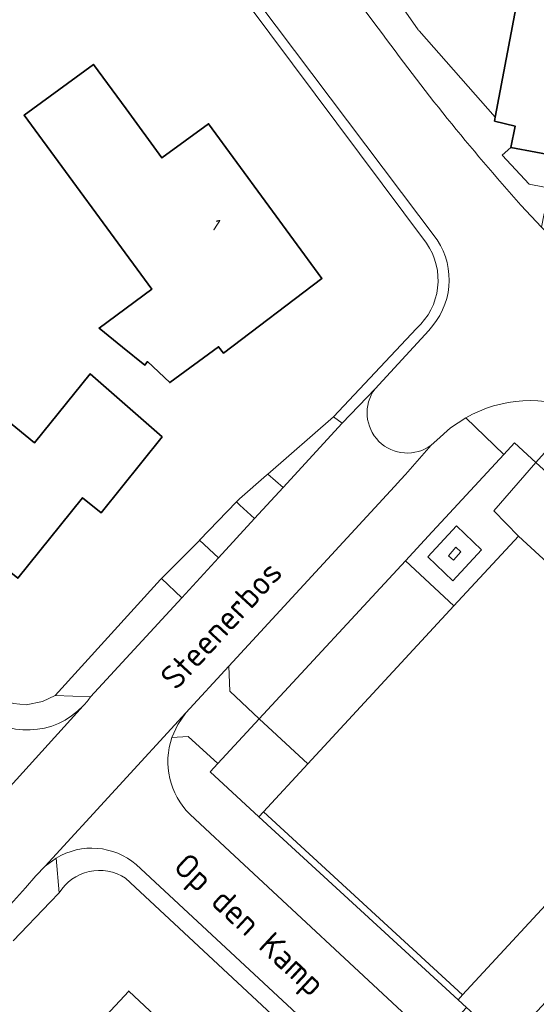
# Model space of a CAD drawing. Extents: x 184422 to 188298, y 343471 to 350189.
# Tile 142 of 256: x 186195 to 186233, y 347008 to 347082. Entities that reach past the tile are written whole.
import ezdxf
from ezdxf.enums import TextEntityAlignment as Align

# ---------------------------------------------------------------- set-up
doc = ezdxf.new("R2010")
doc.units = 0
for name, color, linetype, lineweight in [('B-WA-GR-BEPLANTING_CULTUUR_HEESTERS-GV', 252, 'Continuous', 18), ('B-WA-GR-GROENVOORZIENING-GV', 252, 'Continuous', 18), ('B-WA-OG-TERREIN_CULTUURSCHEIDING-GV', 252, 'Continuous', 18), ('B-WA-OG-TERREIN_ERF-GV', 252, 'Continuous', 18), ('B-WA-OG-TOPOGRAFIE-T18', 252, 'Continuous', 18), ('B-WA-VH-VERHARDING_ASFALT-GV', 252, 'Continuous', 18), ('B-WA-VH-VERHARDING_BETONSTRAATSTEEN-GV', 252, 'Continuous', 18), ('B-WA-VH-VERHARDING_GESLOTEN-GV', 252, 'Continuous', 18), ('B-WA-VH-VERHARDING_HALFVERHARDING_GRIND-GV', 252, 'Continuous', 18), ('B-WA-VH-VERHARDING_OPEN-GV', 252, 'Continuous', 18), ('B-WA-VH-VERHARDING_SIERBESTRATING-GV', 252, 'Continuous', 18), ('B-WA-VH-VERHARDING_STRAATBAKSTEEN-GV', 252, 'Continuous', 18), ('B-WA-VH-VERHARDING_TEGEL-GV', 252, 'Continuous', 18), ('B-WE-OG-BEBOUWING-GV', 250, 'Continuous', 35), ('B-WE-OG-BEBOUWING-T18', 10, 'Continuous', 18)]:
    doc.layers.add(name, color=color, linetype=linetype, lineweight=lineweight)
doc.styles.add('NLCS-ISO-M1000-T18', font='NLCS-ISO.ttf', dxfattribs={"height": 1.8})
doc.styles.add('NLCS-ISO-M500-T18', font='NLCS-ISO.ttf', dxfattribs={"height": 0.9})

msp = doc.modelspace()

# ---------------------------------------------------------------- linework, layer by layer
at = {"layer": 'B-WA-GR-BEPLANTING_CULTUUR_HEESTERS-GV', "flags": 128}
msp.add_lwpolyline([(186245.156, 347037.953), (186244.207, 347038.824), (186233.373, 347048.714), (186230.23, 347045.111), (186232.079, 347043.21), (186245.985, 347030.434), (186249.367, 347034.075), (186248.373, 347034.99), (186247.004, 347036.252), (186245.403, 347037.726)], close=True, dxfattribs=at)
msp.add_lwpolyline([(186245.156, 347037.953), (186244.207, 347038.824), (186233.373, 347048.714), (186230.23, 347045.111), (186232.079, 347043.21), (186245.985, 347030.434), (186249.367, 347034.075), (186248.373, 347034.99), (186247.004, 347036.252), (186245.403, 347037.726)], close=True, dxfattribs=at)
msp.add_lwpolyline([(186245.156, 347037.953), (186244.207, 347038.824), (186233.373, 347048.714), (186230.23, 347045.111), (186232.079, 347043.21), (186245.985, 347030.434), (186249.367, 347034.075), (186248.373, 347034.99), (186247.004, 347036.252), (186245.403, 347037.726)], close=True, dxfattribs=at)
at = {"layer": 'B-WA-GR-GROENVOORZIENING-GV', "flags": 128}
msp.add_lwpolyline([(186231.501, 347072.253), (186230.855, 347071.682), (186232.882, 347069.503), (186235.283, 347069.053), (186237.203, 347068.618), (186241.243, 347067.886), (186241.844, 347071.243), (186240.078, 347071.601), (186239.894, 347070.67), (186237.649, 347071.093), (186235.243, 347071.547)], close=True, dxfattribs=at)
msp.add_lwpolyline([(186231.501, 347072.253), (186230.855, 347071.682), (186232.882, 347069.503), (186235.283, 347069.053), (186237.203, 347068.618), (186241.243, 347067.886), (186241.844, 347071.243), (186240.078, 347071.601), (186239.894, 347070.67), (186237.649, 347071.093), (186235.243, 347071.547)], close=True, dxfattribs=at)
msp.add_lwpolyline([(186231.501, 347072.253), (186230.855, 347071.682), (186232.882, 347069.503), (186235.283, 347069.053), (186237.203, 347068.618), (186241.243, 347067.886), (186241.844, 347071.243), (186240.078, 347071.601), (186239.894, 347070.67), (186237.649, 347071.093), (186235.243, 347071.547)], close=True, dxfattribs=at)
at = {"layer": 'B-WA-OG-TERREIN_CULTUURSCHEIDING-GV', "flags": 128}
for points in [[(186225.559, 347050.015), (186223.617, 347047.815), (186223.269, 347047.437), (186222.798, 347046.925), (186210.433, 347033.492), (186210.491, 347031.616), (186212.682, 347029.545), (186223.641, 347041.373), (186225.633, 347043.523), (186226.297, 347044.242), (186230.972, 347049.301), (186228.134, 347052.056), (186226.992, 347051.296), (186225.968, 347050.385)], [(186225.559, 347050.015), (186223.617, 347047.815), (186223.269, 347047.437), (186222.798, 347046.925), (186210.433, 347033.492), (186210.491, 347031.616), (186212.682, 347029.545), (186223.641, 347041.373), (186225.633, 347043.523), (186226.297, 347044.242), (186230.972, 347049.301), (186228.134, 347052.056), (186226.992, 347051.296), (186225.968, 347050.385)], [(186225.559, 347050.015), (186223.617, 347047.815), (186223.269, 347047.437), (186222.798, 347046.925), (186210.433, 347033.492), (186210.491, 347031.616), (186212.682, 347029.545), (186223.641, 347041.373), (186225.633, 347043.523), (186226.297, 347044.242), (186230.972, 347049.301), (186228.134, 347052.056), (186226.992, 347051.296), (186225.968, 347050.385)], [(186244.207, 347038.824), (186245.156, 347037.953), (186245.403, 347037.726), (186247.004, 347036.252), (186248.373, 347034.99), (186249.367, 347034.075), (186251.598, 347036.477), (186251.276, 347036.613), (186250.704, 347036.937), (186250.669, 347036.969), (186249.318, 347038.2), (186247.399, 347039.949), (186247.278, 347040.062), (186246.259, 347041.016), (186235.331, 347050.909), (186233.373, 347048.714)], [(186244.207, 347038.824), (186245.156, 347037.953), (186245.403, 347037.726), (186247.004, 347036.252), (186248.373, 347034.99), (186249.367, 347034.075), (186251.598, 347036.477), (186251.276, 347036.613), (186250.704, 347036.937), (186250.669, 347036.969), (186249.318, 347038.2), (186247.399, 347039.949), (186247.278, 347040.062), (186246.259, 347041.016), (186235.331, 347050.909), (186233.373, 347048.714)], [(186244.207, 347038.824), (186245.156, 347037.953), (186245.403, 347037.726), (186247.004, 347036.252), (186248.373, 347034.99), (186249.367, 347034.075), (186251.598, 347036.477), (186251.276, 347036.613), (186250.704, 347036.937), (186250.669, 347036.969), (186249.318, 347038.2), (186247.399, 347039.949), (186247.278, 347040.062), (186246.259, 347041.016), (186235.331, 347050.909), (186233.373, 347048.714)], [(186212.682, 347029.545), (186216.32, 347026.179), (186227.247, 347037.988), (186223.641, 347041.373)], [(186212.682, 347029.545), (186216.32, 347026.179), (186227.247, 347037.988), (186223.641, 347041.373)], [(186212.682, 347029.545), (186216.32, 347026.179), (186227.247, 347037.988), (186223.641, 347041.373)]]:
    msp.add_lwpolyline(points, close=True, dxfattribs=at)
at = {"layer": 'B-WA-OG-TERREIN_CULTUURSCHEIDING-GV'}
msp.add_lwpolyline([(186206.167, 347028.169, 0.286642), (186207.506, 347022.423)], format="xyb", dxfattribs=at)
msp.add_lwpolyline([(186206.167, 347028.169, 0.286642), (186207.506, 347022.423)], format="xyb", dxfattribs=at)
msp.add_lwpolyline([(186206.167, 347028.169, 0.286642), (186207.506, 347022.423)], format="xyb", dxfattribs=at)
at = {"layer": 'B-WA-OG-TERREIN_CULTUURSCHEIDING-GV', "flags": 128}
msp.add_lwpolyline([(186207.506, 347022.423), (186208.275, 347021.708), (186210.84, 347019.325), (186224.084, 347007.016), (186224.96, 347006.219), (186225.825, 347005.41), (186228.183, 347007.979), (186227.555, 347008.557), (186212.676, 347022.24), (186209.019, 347025.603), (186209.604, 347026.224), (186207.374, 347028.241), (186206.167, 347028.169)], dxfattribs=at)
msp.add_lwpolyline([(186207.506, 347022.423), (186208.275, 347021.708), (186210.84, 347019.325), (186224.084, 347007.016), (186224.96, 347006.219), (186225.825, 347005.41), (186228.183, 347007.979), (186227.555, 347008.557), (186212.676, 347022.24), (186209.019, 347025.603), (186209.604, 347026.224), (186207.374, 347028.241), (186206.167, 347028.169)], dxfattribs=at)
msp.add_lwpolyline([(186207.506, 347022.423), (186208.275, 347021.708), (186210.84, 347019.325), (186224.084, 347007.016), (186224.96, 347006.219), (186225.825, 347005.41), (186228.183, 347007.979), (186227.555, 347008.557), (186212.676, 347022.24), (186209.019, 347025.603), (186209.604, 347026.224), (186207.374, 347028.241), (186206.167, 347028.169)], dxfattribs=at)
at = {"layer": 'B-WA-OG-TERREIN_ERF-GV', "flags": 128}
for points in [[(186225.192, 347065.105), (186200.151, 347098.639), (186195.837, 347104.137), (186195.149, 347105.014), (186188.421, 347113.587), (186186.885, 347115.544), (186184.693, 347118.284), (186175.945, 347129.973), (186174.162, 347132.476), (186174.399, 347132.624), (186166.88, 347142.687), (186163.964, 347146.487), (186161.47, 347150.182), (186153.431, 347161.334), (186152.831, 347160.853), (186141.467, 347176.447), (186141.673, 347176.594), (186137.662, 347181.245), (186128.682, 347192.959), (186127.095, 347195.005), (186127.962, 347195.765), (186127.862, 347195.899), (186126.831, 347197.272)], [(186225.192, 347065.105), (186200.151, 347098.639), (186195.837, 347104.137), (186195.149, 347105.014), (186188.421, 347113.587), (186186.885, 347115.544), (186184.693, 347118.284), (186175.945, 347129.973), (186174.162, 347132.476), (186174.399, 347132.624), (186166.88, 347142.687), (186163.964, 347146.487), (186161.47, 347150.182), (186153.431, 347161.334), (186152.831, 347160.853), (186141.467, 347176.447), (186141.673, 347176.594), (186137.662, 347181.245), (186128.682, 347192.959), (186127.095, 347195.005), (186127.962, 347195.765), (186127.862, 347195.899), (186126.831, 347197.272)], [(186225.192, 347065.105), (186200.151, 347098.639), (186195.837, 347104.137), (186195.149, 347105.014), (186188.421, 347113.587), (186186.885, 347115.544), (186184.693, 347118.284), (186175.945, 347129.973), (186174.162, 347132.476), (186174.399, 347132.624), (186166.88, 347142.687), (186163.964, 347146.487), (186161.47, 347150.182), (186153.431, 347161.334), (186152.831, 347160.853), (186141.467, 347176.447), (186141.673, 347176.594), (186137.662, 347181.245), (186128.682, 347192.959), (186127.095, 347195.005), (186127.962, 347195.765), (186127.862, 347195.899), (186126.831, 347197.272)], [(186220.696, 347086.618), (186224.579, 347081.055), (186224.612, 347081.009), (186224.649, 347080.965), (186230.341, 347074.51), (186232.084, 347083.75)], [(186220.696, 347086.618), (186224.579, 347081.055), (186224.612, 347081.009), (186224.649, 347080.965), (186230.341, 347074.51), (186232.084, 347083.75)], [(186220.696, 347086.618), (186224.579, 347081.055), (186224.612, 347081.009), (186224.649, 347080.965), (186230.341, 347074.51), (186232.084, 347083.75)], [(186218.246, 347052.123), (186224.442, 347058.731)], [(186218.246, 347052.123), (186224.442, 347058.731)], [(186218.246, 347052.123), (186224.442, 347058.731)], [(186194.322, 347030.691), (186195.268, 347030.599), (186196.494, 347030.84), (186197.453, 347031.29), (186205.316, 347039.978), (186205.385, 347040.047), (186208.23, 347042.889), (186208.239, 347042.898), (186210.99, 347045.763), (186211.217, 347046), (186213.25, 347047.771), (186213.339, 347047.848), (186218.246, 347052.123)], [(186194.322, 347030.691), (186195.268, 347030.599), (186196.494, 347030.84), (186197.453, 347031.29), (186205.316, 347039.978), (186205.385, 347040.047), (186208.23, 347042.889), (186208.239, 347042.898), (186210.99, 347045.763), (186211.217, 347046), (186213.25, 347047.771), (186213.339, 347047.848), (186218.246, 347052.123)], [(186194.322, 347030.691), (186195.268, 347030.599), (186196.494, 347030.84), (186197.453, 347031.29), (186205.316, 347039.978), (186205.385, 347040.047), (186208.23, 347042.889), (186208.239, 347042.898), (186210.99, 347045.763), (186211.217, 347046), (186213.25, 347047.771), (186213.339, 347047.848), (186218.246, 347052.123)], [(186221.996, 346999.669), (186221.641, 347000), (186202.698, 347017.651)], [(186221.996, 346999.669), (186221.641, 347000), (186202.698, 347017.651)], [(186221.996, 346999.669), (186221.641, 347000), (186202.698, 347017.651)], [(186197.729, 347016.539), (186197.072, 347015.851), (186194.292, 347012.969)], [(186197.729, 347016.539), (186197.072, 347015.851), (186194.292, 347012.969)], [(186197.729, 347016.539), (186197.072, 347015.851), (186194.292, 347012.969)], [(186190.588, 347000), (186196.109, 347005.941), (186198.099, 347004.001), (186200.231, 347006.287), (186202.947, 347009.199), (186208.461, 347004.052), (186205.049, 347000.397), (186203.71, 346998.962), (186206.137, 346996.696), (186202.902, 346993.231), (186197.527, 346998.248), (186193.152, 346993.562)], [(186190.588, 347000), (186196.109, 347005.941), (186198.099, 347004.001), (186200.231, 347006.287), (186202.947, 347009.199), (186208.461, 347004.052), (186205.049, 347000.397), (186203.71, 346998.962), (186206.137, 346996.696), (186202.902, 346993.231), (186197.527, 346998.248), (186193.152, 346993.562)], [(186190.588, 347000), (186196.109, 347005.941), (186198.099, 347004.001), (186200.231, 347006.287), (186202.947, 347009.199), (186208.461, 347004.052), (186205.049, 347000.397), (186203.71, 346998.962), (186206.137, 346996.696), (186202.902, 346993.231), (186197.527, 346998.248), (186193.152, 346993.562)]]:
    msp.add_lwpolyline(points, dxfattribs=at)
for points in [[(186206.008, 347054.688), (186204.354, 347056.26), (186204.143, 347055.992), (186202.478, 347057.332), (186200.721, 347058.76), (186204.668, 347061.655), (186195.122, 347074.667), (186200.297, 347078.463), (186202.738, 347075.134), (186205.423, 347071.473), (186208.907, 347074.029), (186217.385, 347062.471), (186210.023, 347056.886), (186209.659, 347057.366)], [(186206.008, 347054.688), (186204.354, 347056.26), (186204.143, 347055.992), (186202.478, 347057.332), (186200.721, 347058.76), (186204.668, 347061.655), (186195.122, 347074.667), (186200.297, 347078.463), (186202.738, 347075.134), (186205.423, 347071.473), (186208.907, 347074.029), (186217.385, 347062.471), (186210.023, 347056.886), (186209.659, 347057.366)], [(186206.008, 347054.688), (186204.354, 347056.26), (186204.143, 347055.992), (186202.478, 347057.332), (186200.721, 347058.76), (186204.668, 347061.655), (186195.122, 347074.667), (186200.297, 347078.463), (186202.738, 347075.134), (186205.423, 347071.473), (186208.907, 347074.029), (186217.385, 347062.471), (186210.023, 347056.886), (186209.659, 347057.366)], [(186200.064, 347055.336), (186205.445, 347050.619), (186200.889, 347044.958), (186199.49, 347046.082), (186194.647, 347040.059), (186187.625, 347045.732), (186190.739, 347049.586), (186193.074, 347052.476), (186195.905, 347050.189)], [(186200.064, 347055.336), (186205.445, 347050.619), (186200.889, 347044.958), (186199.49, 347046.082), (186194.647, 347040.059), (186187.625, 347045.732), (186190.739, 347049.586), (186193.074, 347052.476), (186195.905, 347050.189)], [(186200.064, 347055.336), (186205.445, 347050.619), (186200.889, 347044.958), (186199.49, 347046.082), (186194.647, 347040.059), (186187.625, 347045.732), (186190.739, 347049.586), (186193.074, 347052.476), (186195.905, 347050.189)]]:
    msp.add_lwpolyline(points, close=True, dxfattribs=at)
at = {"layer": 'B-WA-OG-TERREIN_ERF-GV'}
for points in [[(186224.442, 347058.731, 0.381274), (186225.192, 347065.105)], [(186224.442, 347058.731, 0.381274), (186225.192, 347065.105)], [(186224.442, 347058.731, 0.381274), (186225.192, 347065.105)], [(186202.698, 347017.651, 0.418661), (186197.729, 347016.539)], [(186202.698, 347017.651, 0.418661), (186197.729, 347016.539)], [(186202.698, 347017.651, 0.418661), (186197.729, 347016.539)]]:
    msp.add_lwpolyline(points, format="xyb", dxfattribs=at)
at = {"layer": 'B-WA-VH-VERHARDING_ASFALT-GV', "flags": 128}
for points in [[(186221.353, 347054.21), (186218.904, 347051.645), (186214.486, 347046.844), (186212.343, 347044.516), (186209.65, 347041.588), (186206.902, 347038.603), (186200.091, 347031.201)], [(186221.353, 347054.21), (186218.904, 347051.645), (186214.486, 347046.844), (186212.343, 347044.516), (186209.65, 347041.588), (186206.902, 347038.603), (186200.091, 347031.201)], [(186221.353, 347054.21), (186218.904, 347051.645), (186214.486, 347046.844), (186212.343, 347044.516), (186209.65, 347041.588), (186206.902, 347038.603), (186200.091, 347031.201)], [(186210.433, 347033.492), (186222.798, 347046.925), (186223.269, 347047.437), (186223.617, 347047.815), (186225.559, 347050.015)], [(186210.433, 347033.492), (186222.798, 347046.925), (186223.269, 347047.437), (186223.617, 347047.815), (186225.559, 347050.015)], [(186210.433, 347033.492), (186222.798, 347046.925), (186223.269, 347047.437), (186223.617, 347047.815), (186225.559, 347050.015)], [(186192.721, 347014.181), (186195.222, 347016.919), (186196.005, 347017.817), (186196.707, 347018.538), (186207.214, 347030.002), (186210.433, 347033.492)], [(186192.721, 347014.181), (186195.222, 347016.919), (186196.005, 347017.817), (186196.707, 347018.538), (186207.214, 347030.002), (186210.433, 347033.492)], [(186192.721, 347014.181), (186195.222, 347016.919), (186196.005, 347017.817), (186196.707, 347018.538), (186207.214, 347030.002), (186210.433, 347033.492)], [(186187.408, 347017.152), (186199.544, 347030.523)], [(186199.544, 347030.523), (186187.408, 347017.152)], [(186187.408, 347017.152), (186199.544, 347030.523)], [(186199.544, 347030.523), (186187.408, 347017.152)], [(186187.408, 347017.152), (186199.544, 347030.523)], [(186199.544, 347030.523), (186187.408, 347017.152)], [(186206.167, 347028.169), (186206.602, 347029.135), (186207.214, 347030.002), (186196.707, 347018.538), (186197.519, 347019.137)], [(186206.167, 347028.169), (186206.602, 347029.135), (186207.214, 347030.002), (186196.707, 347018.538), (186197.519, 347019.137)], [(186206.167, 347028.169), (186206.602, 347029.135), (186207.214, 347030.002), (186196.707, 347018.538), (186197.519, 347019.137)], [(186232.07, 346968.348), (186232.372, 346968.96), (186232.718, 346969.55), (186233.209, 346970.25), (186233.763, 346970.904), (186243.003, 346980.938), (186230.751, 346999.744), (186230.577, 347000), (186229.541, 347001.433), (186228.437, 347002.816), (186227.651, 347003.62), (186226.855, 347004.414), (186226.342, 347004.914), (186225.825, 347005.41), (186224.96, 347006.219), (186224.084, 347007.016), (186210.84, 347019.325), (186208.275, 347021.708), (186207.506, 347022.423)], [(186232.07, 346968.348), (186232.372, 346968.96), (186232.718, 346969.55), (186233.209, 346970.25), (186233.763, 346970.904), (186243.003, 346980.938), (186230.751, 346999.744), (186230.577, 347000), (186229.541, 347001.433), (186228.437, 347002.816), (186227.651, 347003.62), (186226.855, 347004.414), (186226.342, 347004.914), (186225.825, 347005.41), (186224.96, 347006.219), (186224.084, 347007.016), (186210.84, 347019.325), (186208.275, 347021.708), (186207.506, 347022.423)], [(186232.07, 346968.348), (186232.372, 346968.96), (186232.718, 346969.55), (186233.209, 346970.25), (186233.763, 346970.904), (186243.003, 346980.938), (186230.751, 346999.744), (186230.577, 347000), (186229.541, 347001.433), (186228.437, 347002.816), (186227.651, 347003.62), (186226.855, 347004.414), (186226.342, 347004.914), (186225.825, 347005.41), (186224.96, 347006.219), (186224.084, 347007.016), (186210.84, 347019.325), (186208.275, 347021.708), (186207.506, 347022.423)], [(186203.498, 347018.658), (186222.554, 347000.949), (186223.264, 347000.253), (186223.388, 347000.126), (186223.512, 347000), (186225.372, 346997.863), (186227.002, 346995.545), (186232.452, 346987.16), (186233.164, 346986.069)], [(186203.498, 347018.658), (186222.554, 347000.949), (186223.264, 347000.253), (186223.388, 347000.126), (186223.512, 347000), (186225.372, 346997.863), (186227.002, 346995.545), (186232.452, 346987.16), (186233.164, 346986.069)], [(186203.498, 347018.658), (186222.554, 347000.949), (186223.264, 347000.253), (186223.388, 347000.126), (186223.512, 347000), (186225.372, 346997.863), (186227.002, 346995.545), (186232.452, 346987.16), (186233.164, 346986.069)]]:
    msp.add_lwpolyline(points, dxfattribs=at)
at = {"layer": 'B-WA-VH-VERHARDING_ASFALT-GV'}
for points in [[(186225.559, 347050.015, -0.865254), (186221.353, 347054.21)], [(186225.559, 347050.015, -0.865254), (186221.353, 347054.21)], [(186225.559, 347050.015, -0.865254), (186221.353, 347054.21)], [(186200.091, 347031.201, -0.036751), (186199.544, 347030.523)], [(186200.091, 347031.201, -0.036751), (186199.544, 347030.523)], [(186200.091, 347031.201, -0.036751), (186199.544, 347030.523)], [(186199.544, 347030.523, -0.412046), (186191.489, 347030.246)], [(186199.544, 347030.523, -0.412046), (186191.489, 347030.246)], [(186199.544, 347030.523, -0.412046), (186191.489, 347030.246)], [(186207.506, 347022.423, -0.286642), (186206.167, 347028.169)], [(186207.506, 347022.423, -0.286642), (186206.167, 347028.169)], [(186207.506, 347022.423, -0.286642), (186206.167, 347028.169)], [(186197.519, 347019.137, -0.326291), (186203.498, 347018.658)], [(186197.519, 347019.137, -0.326291), (186203.498, 347018.658)], [(186197.519, 347019.137, -0.326291), (186203.498, 347018.658)]]:
    msp.add_lwpolyline(points, format="xyb", dxfattribs=at)
at = {"layer": 'B-WA-VH-VERHARDING_ASFALT-GV', "flags": 128}
msp.add_lwpolyline([(186212.676, 347022.24), (186213.007, 347022.598), (186216.32, 347026.179), (186212.682, 347029.545), (186209.604, 347026.224), (186209.019, 347025.603)], close=True, dxfattribs=at)
msp.add_lwpolyline([(186212.676, 347022.24), (186213.007, 347022.598), (186216.32, 347026.179), (186212.682, 347029.545), (186209.604, 347026.224), (186209.019, 347025.603)], close=True, dxfattribs=at)
msp.add_lwpolyline([(186212.676, 347022.24), (186213.007, 347022.598), (186216.32, 347026.179), (186212.682, 347029.545), (186209.604, 347026.224), (186209.019, 347025.603)], close=True, dxfattribs=at)
at = {"layer": 'B-WA-VH-VERHARDING_BETONSTRAATSTEEN-GV', "flags": 128}
msp.add_lwpolyline([(186194.292, 347012.969), (186197.072, 347015.851), (186197.729, 347016.539), (186197.519, 347019.137), (186196.707, 347018.538), (186196.005, 347017.817), (186195.222, 347016.919), (186192.721, 347014.181)], dxfattribs=at)
msp.add_lwpolyline([(186194.292, 347012.969), (186197.072, 347015.851), (186197.729, 347016.539), (186197.519, 347019.137), (186196.707, 347018.538), (186196.005, 347017.817), (186195.222, 347016.919), (186192.721, 347014.181)], dxfattribs=at)
msp.add_lwpolyline([(186194.292, 347012.969), (186197.072, 347015.851), (186197.729, 347016.539), (186197.519, 347019.137), (186196.707, 347018.538), (186196.005, 347017.817), (186195.222, 347016.919), (186192.721, 347014.181)], dxfattribs=at)
at = {"layer": 'B-WA-VH-VERHARDING_GESLOTEN-GV', "flags": 128}
msp.add_lwpolyline([(186213.007, 347022.598), (186227.892, 347008.922), (186227.893, 347008.923), (186244.683, 347027.069), (186246.964, 347029.534), (186245.985, 347030.434), (186232.079, 347043.21), (186227.247, 347037.988), (186216.32, 347026.179)], close=True, dxfattribs=at)
msp.add_lwpolyline([(186213.007, 347022.598), (186227.892, 347008.922), (186227.893, 347008.923), (186244.683, 347027.069), (186246.964, 347029.534), (186245.985, 347030.434), (186232.079, 347043.21), (186227.247, 347037.988), (186216.32, 347026.179)], close=True, dxfattribs=at)
msp.add_lwpolyline([(186213.007, 347022.598), (186227.892, 347008.922), (186227.893, 347008.923), (186244.683, 347027.069), (186246.964, 347029.534), (186245.985, 347030.434), (186232.079, 347043.21), (186227.247, 347037.988), (186216.32, 347026.179)], close=True, dxfattribs=at)
at = {"layer": 'B-WA-VH-VERHARDING_HALFVERHARDING_GRIND-GV', "flags": 128}
for points in [[(186218.904, 347051.645), (186218.246, 347052.123), (186213.339, 347047.848), (186214.486, 347046.844)], [(186218.904, 347051.645), (186218.246, 347052.123), (186213.339, 347047.848), (186214.486, 347046.844)], [(186218.904, 347051.645), (186218.246, 347052.123), (186213.339, 347047.848), (186214.486, 347046.844)], [(186208.239, 347042.898), (186209.65, 347041.588), (186212.343, 347044.516), (186211.243, 347045.53), (186210.99, 347045.763)], [(186208.239, 347042.898), (186209.65, 347041.588), (186212.343, 347044.516), (186211.243, 347045.53), (186210.99, 347045.763)], [(186208.239, 347042.898), (186209.65, 347041.588), (186212.343, 347044.516), (186211.243, 347045.53), (186210.99, 347045.763)], [(186197.453, 347031.29), (186200.091, 347031.201), (186206.902, 347038.603), (186205.385, 347040.047), (186205.316, 347039.978)], [(186197.453, 347031.29), (186200.091, 347031.201), (186206.902, 347038.603), (186205.385, 347040.047), (186205.316, 347039.978)], [(186197.453, 347031.29), (186200.091, 347031.201), (186206.902, 347038.603), (186205.385, 347040.047), (186205.316, 347039.978)]]:
    msp.add_lwpolyline(points, close=True, dxfattribs=at)
for points in [[(186200.091, 347031.201), (186197.453, 347031.29), (186196.494, 347030.84), (186195.268, 347030.599), (186194.322, 347030.691), (186193.314, 347031.056), (186191.849, 347032.179), (186187.995, 347035.398), (186178.852, 347042.694), (186178.727, 347042.786), (186177.68, 347041.416)], [(186200.091, 347031.201), (186197.453, 347031.29), (186196.494, 347030.84), (186195.268, 347030.599), (186194.322, 347030.691), (186193.314, 347031.056), (186191.849, 347032.179), (186187.995, 347035.398), (186178.852, 347042.694), (186178.727, 347042.786), (186177.68, 347041.416)], [(186200.091, 347031.201), (186197.453, 347031.29), (186196.494, 347030.84), (186195.268, 347030.599), (186194.322, 347030.691), (186193.314, 347031.056), (186191.849, 347032.179), (186187.995, 347035.398), (186178.852, 347042.694), (186178.727, 347042.786), (186177.68, 347041.416)], [(186197.519, 347019.137), (186197.729, 347016.539)], [(186197.519, 347019.137), (186197.729, 347016.539)], [(186197.519, 347019.137), (186197.729, 347016.539)], [(186233.164, 346986.069), (186232.452, 346987.16), (186227.002, 346995.545), (186225.372, 346997.863), (186223.512, 347000), (186223.388, 347000.126), (186223.264, 347000.253), (186222.554, 347000.949), (186203.498, 347018.658)], [(186233.164, 346986.069), (186232.452, 346987.16), (186227.002, 346995.545), (186225.372, 346997.863), (186223.512, 347000), (186223.388, 347000.126), (186223.264, 347000.253), (186222.554, 347000.949), (186203.498, 347018.658)], [(186233.164, 346986.069), (186232.452, 346987.16), (186227.002, 346995.545), (186225.372, 346997.863), (186223.512, 347000), (186223.388, 347000.126), (186223.264, 347000.253), (186222.554, 347000.949), (186203.498, 347018.658)], [(186202.698, 347017.651), (186221.641, 347000), (186221.996, 346999.669)], [(186202.698, 347017.651), (186221.641, 347000), (186221.996, 346999.669)], [(186202.698, 347017.651), (186221.641, 347000), (186221.996, 346999.669)]]:
    msp.add_lwpolyline(points, dxfattribs=at)
at = {"layer": 'B-WA-VH-VERHARDING_HALFVERHARDING_GRIND-GV'}
for points in [[(186199.544, 347030.523, 0.036751), (186200.091, 347031.201)], [(186199.544, 347030.523, 0.036751), (186200.091, 347031.201)], [(186199.544, 347030.523, 0.036751), (186200.091, 347031.201)], [(186191.489, 347030.246, 0.412046), (186199.544, 347030.523)], [(186191.489, 347030.246, 0.412046), (186199.544, 347030.523)], [(186191.489, 347030.246, 0.412046), (186199.544, 347030.523)], [(186203.498, 347018.658, 0.326291), (186197.519, 347019.137)], [(186203.498, 347018.658, 0.326291), (186197.519, 347019.137)], [(186203.498, 347018.658, 0.326291), (186197.519, 347019.137)], [(186197.729, 347016.539, -0.418661), (186202.698, 347017.651)], [(186197.729, 347016.539, -0.418661), (186202.698, 347017.651)], [(186197.729, 347016.539, -0.418661), (186202.698, 347017.651)]]:
    msp.add_lwpolyline(points, format="xyb", dxfattribs=at)
at = {"layer": 'B-WA-VH-VERHARDING_OPEN-GV', "flags": 128}
for points in [[(186200.622, 347099.042), (186200.151, 347098.639), (186225.192, 347065.105)], [(186200.622, 347099.042), (186200.151, 347098.639), (186225.192, 347065.105)], [(186200.622, 347099.042), (186200.151, 347098.639), (186225.192, 347065.105)], [(186226.001, 347065.348), (186200.622, 347099.042)], [(186226.001, 347065.348), (186200.622, 347099.042)], [(186226.001, 347065.348), (186200.622, 347099.042)], [(186224.442, 347058.731), (186218.246, 347052.123), (186218.904, 347051.645), (186221.353, 347054.21), (186225.366, 347058.585)], [(186224.442, 347058.731), (186218.246, 347052.123), (186218.904, 347051.645), (186221.353, 347054.21), (186225.366, 347058.585)], [(186224.442, 347058.731), (186218.246, 347052.123), (186218.904, 347051.645), (186221.353, 347054.21), (186225.366, 347058.585)]]:
    msp.add_lwpolyline(points, dxfattribs=at)
at = {"layer": 'B-WA-VH-VERHARDING_OPEN-GV'}
for points in [[(186225.366, 347058.585, 0.350589), (186226.001, 347065.348)], [(186225.366, 347058.585, 0.350589), (186226.001, 347065.348)], [(186225.366, 347058.585, 0.350589), (186226.001, 347065.348)], [(186225.192, 347065.105, -0.381274), (186224.442, 347058.731)], [(186225.192, 347065.105, -0.381274), (186224.442, 347058.731)], [(186225.192, 347065.105, -0.381274), (186224.442, 347058.731)]]:
    msp.add_lwpolyline(points, format="xyb", dxfattribs=at)
at = {"layer": 'B-WA-VH-VERHARDING_OPEN-GV', "flags": 128}
for points in [[(186212.682, 347029.545), (186210.491, 347031.616), (186210.433, 347033.492), (186207.214, 347030.002), (186206.602, 347029.135), (186206.167, 347028.169), (186207.374, 347028.241), (186209.604, 347026.224)], [(186212.682, 347029.545), (186210.491, 347031.616), (186210.433, 347033.492), (186207.214, 347030.002), (186206.602, 347029.135), (186206.167, 347028.169), (186207.374, 347028.241), (186209.604, 347026.224)], [(186212.682, 347029.545), (186210.491, 347031.616), (186210.433, 347033.492), (186207.214, 347030.002), (186206.602, 347029.135), (186206.167, 347028.169), (186207.374, 347028.241), (186209.604, 347026.224)], [(186227.892, 347008.922), (186213.007, 347022.598), (186212.676, 347022.24), (186227.555, 347008.557)], [(186227.892, 347008.922), (186213.007, 347022.598), (186212.676, 347022.24), (186227.555, 347008.557)], [(186227.892, 347008.922), (186213.007, 347022.598), (186212.676, 347022.24), (186227.555, 347008.557)]]:
    msp.add_lwpolyline(points, close=True, dxfattribs=at)
at = {"layer": 'B-WA-VH-VERHARDING_SIERBESTRATING-GV', "flags": 128}
for points in [[(186227.439, 347043.966), (186225.287, 347041.663), (186227.171, 347039.857), (186229.31, 347042.191)], [(186227.439, 347043.966), (186225.287, 347041.663), (186227.171, 347039.857), (186229.31, 347042.191)], [(186227.439, 347043.966), (186225.287, 347041.663), (186227.171, 347039.857), (186229.31, 347042.191)], [(186226.835, 347041.726), (186227.381, 347042.377), (186227.762, 347042.039), (186227.211, 347041.408)], [(186226.835, 347041.726), (186227.381, 347042.377), (186227.762, 347042.039), (186227.211, 347041.408)], [(186226.835, 347041.726), (186227.381, 347042.377), (186227.762, 347042.039), (186227.211, 347041.408)]]:
    msp.add_lwpolyline(points, close=True, dxfattribs=at)
at = {"layer": 'B-WA-VH-VERHARDING_STRAATBAKSTEEN-GV', "flags": 128}
for points in [[(186221.59, 347081.185), (186207.35, 347100.17), (186205.151, 347103.101), (186204.72, 347102.872)], [(186221.59, 347081.185), (186207.35, 347100.17), (186205.151, 347103.101), (186204.72, 347102.872)], [(186221.59, 347081.185), (186207.35, 347100.17), (186205.151, 347103.101), (186204.72, 347102.872)], [(186247.316, 347066.57), (186241.243, 347067.886), (186237.203, 347068.618), (186235.283, 347069.053), (186232.882, 347069.503), (186230.855, 347071.682), (186231.501, 347072.253), (186231.837, 347073.848), (186230.286, 347074.218), (186230.341, 347074.51), (186224.649, 347080.965), (186224.612, 347081.009), (186224.579, 347081.055), (186220.696, 347086.618), (186221.36, 347087.105), (186210.327, 347102.159), (186207.35, 347100.17), (186221.59, 347081.185)], [(186247.316, 347066.57), (186241.243, 347067.886), (186237.203, 347068.618), (186235.283, 347069.053), (186232.882, 347069.503), (186230.855, 347071.682), (186231.501, 347072.253), (186231.837, 347073.848), (186230.286, 347074.218), (186230.341, 347074.51), (186224.649, 347080.965), (186224.612, 347081.009), (186224.579, 347081.055), (186220.696, 347086.618), (186221.36, 347087.105), (186210.327, 347102.159), (186207.35, 347100.17), (186221.59, 347081.185)], [(186247.316, 347066.57), (186241.243, 347067.886), (186237.203, 347068.618), (186235.283, 347069.053), (186232.882, 347069.503), (186230.855, 347071.682), (186231.501, 347072.253), (186231.837, 347073.848), (186230.286, 347074.218), (186230.341, 347074.51), (186224.649, 347080.965), (186224.612, 347081.009), (186224.579, 347081.055), (186220.696, 347086.618), (186221.36, 347087.105), (186210.327, 347102.159), (186207.35, 347100.17), (186221.59, 347081.185)], [(186200.656, 347099.792), (186200.265, 347099.5), (186200.622, 347099.042), (186226.001, 347065.348)], [(186200.656, 347099.792), (186200.265, 347099.5), (186200.622, 347099.042), (186226.001, 347065.348)], [(186200.656, 347099.792), (186200.265, 347099.5), (186200.622, 347099.042), (186226.001, 347065.348)], [(186236.193, 347063.779), (186233.798, 347066.311), (186232.253, 347067.953)], [(186232.253, 347067.953), (186233.798, 347066.311), (186234.004, 347067.32), (186241.014, 347065.938), (186239.864, 347060.805)], [(186236.193, 347063.779), (186233.798, 347066.311), (186232.253, 347067.953)], [(186232.253, 347067.953), (186233.798, 347066.311), (186234.004, 347067.32), (186241.014, 347065.938), (186239.864, 347060.805)], [(186236.193, 347063.779), (186233.798, 347066.311), (186232.253, 347067.953)], [(186232.253, 347067.953), (186233.798, 347066.311), (186234.004, 347067.32), (186241.014, 347065.938), (186239.864, 347060.805)], [(186225.366, 347058.585), (186221.353, 347054.21)], [(186225.366, 347058.585), (186221.353, 347054.21)], [(186225.366, 347058.585), (186221.353, 347054.21)], [(186225.559, 347050.015), (186225.968, 347050.385), (186226.992, 347051.296), (186228.134, 347052.056)], [(186225.559, 347050.015), (186225.968, 347050.385), (186226.992, 347051.296), (186228.134, 347052.056)], [(186225.559, 347050.015), (186225.968, 347050.385), (186226.992, 347051.296), (186228.134, 347052.056)], [(186228.134, 347052.056), (186230.972, 347049.301), (186231.777, 347050.172), (186233.373, 347048.714), (186235.331, 347050.909), (186236.35, 347052.055), (186236.802, 347052.564)], [(186228.134, 347052.056), (186230.972, 347049.301), (186231.777, 347050.172), (186233.373, 347048.714), (186235.331, 347050.909), (186236.35, 347052.055), (186236.802, 347052.564)], [(186228.134, 347052.056), (186230.972, 347049.301), (186231.777, 347050.172), (186233.373, 347048.714), (186235.331, 347050.909), (186236.35, 347052.055), (186236.802, 347052.564)]]:
    msp.add_lwpolyline(points, dxfattribs=at)
at = {"layer": 'B-WA-VH-VERHARDING_STRAATBAKSTEEN-GV'}
for points in [[(186232.253, 347067.953, -0.025742), (186221.59, 347081.185)], [(186221.59, 347081.185, 0.025742), (186232.253, 347067.953)], [(186232.253, 347067.953, -0.025742), (186221.59, 347081.185)], [(186221.59, 347081.185, 0.025742), (186232.253, 347067.953)], [(186232.253, 347067.953, -0.025742), (186221.59, 347081.185)], [(186221.59, 347081.185, 0.025742), (186232.253, 347067.953)], [(186226.001, 347065.348, -0.350589), (186225.366, 347058.585)], [(186226.001, 347065.348, -0.350589), (186225.366, 347058.585)], [(186226.001, 347065.348, -0.350589), (186225.366, 347058.585)], [(186221.353, 347054.21, 0.865254), (186225.559, 347050.015)], [(186221.353, 347054.21, 0.865254), (186225.559, 347050.015)], [(186221.353, 347054.21, 0.865254), (186225.559, 347050.015)], [(186228.134, 347052.056, -0.233282), (186236.802, 347052.564)], [(186236.802, 347052.564, 0.233282), (186228.134, 347052.056)], [(186228.134, 347052.056, -0.233282), (186236.802, 347052.564)], [(186236.802, 347052.564, 0.233282), (186228.134, 347052.056)], [(186228.134, 347052.056, -0.233282), (186236.802, 347052.564)], [(186236.802, 347052.564, 0.233282), (186228.134, 347052.056)]]:
    msp.add_lwpolyline(points, format="xyb", dxfattribs=at)
at = {"layer": 'B-WA-VH-VERHARDING_STRAATBAKSTEEN-GV', "flags": 128}
for points in [[(186233.373, 347048.714), (186231.777, 347050.172), (186230.972, 347049.301), (186226.297, 347044.242), (186225.633, 347043.523), (186223.641, 347041.373), (186227.247, 347037.988), (186232.079, 347043.21), (186230.23, 347045.111)], [(186233.373, 347048.714), (186231.777, 347050.172), (186230.972, 347049.301), (186226.297, 347044.242), (186225.633, 347043.523), (186223.641, 347041.373), (186227.247, 347037.988), (186232.079, 347043.21), (186230.23, 347045.111)], [(186233.373, 347048.714), (186231.777, 347050.172), (186230.972, 347049.301), (186226.297, 347044.242), (186225.633, 347043.523), (186223.641, 347041.373), (186227.247, 347037.988), (186232.079, 347043.21), (186230.23, 347045.111)], [(186213.25, 347047.771), (186211.217, 347046), (186210.99, 347045.763), (186211.243, 347045.53), (186212.343, 347044.516), (186214.486, 347046.844), (186213.339, 347047.848)], [(186213.25, 347047.771), (186211.217, 347046), (186210.99, 347045.763), (186211.243, 347045.53), (186212.343, 347044.516), (186214.486, 347046.844), (186213.339, 347047.848)], [(186213.25, 347047.771), (186211.217, 347046), (186210.99, 347045.763), (186211.243, 347045.53), (186212.343, 347044.516), (186214.486, 347046.844), (186213.339, 347047.848)], [(186227.439, 347043.966), (186229.31, 347042.191), (186227.171, 347039.857), (186225.287, 347041.663)], [(186227.439, 347043.966), (186229.31, 347042.191), (186227.171, 347039.857), (186225.287, 347041.663)], [(186227.439, 347043.966), (186229.31, 347042.191), (186227.171, 347039.857), (186225.287, 347041.663)], [(186227.892, 347008.922), (186227.555, 347008.557), (186228.183, 347007.979), (186229.245, 347007.03), (186231.199, 347005.231), (186248.2, 347023.701), (186244.683, 347027.069), (186227.893, 347008.923)], [(186227.892, 347008.922), (186227.555, 347008.557), (186228.183, 347007.979), (186229.245, 347007.03), (186231.199, 347005.231), (186248.2, 347023.701), (186244.683, 347027.069), (186227.893, 347008.923)], [(186227.892, 347008.922), (186227.555, 347008.557), (186228.183, 347007.979), (186229.245, 347007.03), (186231.199, 347005.231), (186248.2, 347023.701), (186244.683, 347027.069), (186227.893, 347008.923)]]:
    msp.add_lwpolyline(points, close=True, dxfattribs=at)
at = {"layer": 'B-WA-VH-VERHARDING_TEGEL-GV', "flags": 128}
for points in [[(186206.902, 347038.603), (186209.65, 347041.588), (186208.239, 347042.898), (186208.23, 347042.889), (186205.385, 347040.047)], [(186206.902, 347038.603), (186209.65, 347041.588), (186208.239, 347042.898), (186208.23, 347042.889), (186205.385, 347040.047)], [(186206.902, 347038.603), (186209.65, 347041.588), (186208.239, 347042.898), (186208.23, 347042.889), (186205.385, 347040.047)], [(186227.762, 347042.039), (186227.381, 347042.377), (186226.835, 347041.726), (186227.211, 347041.408)], [(186227.762, 347042.039), (186227.381, 347042.377), (186226.835, 347041.726), (186227.211, 347041.408)], [(186227.762, 347042.039), (186227.381, 347042.377), (186226.835, 347041.726), (186227.211, 347041.408)]]:
    msp.add_lwpolyline(points, close=True, dxfattribs=at)
at = {"layer": 'B-WE-OG-BEBOUWING-GV', "flags": 128}
for points in [[(186230.286, 347074.218), (186231.837, 347073.848), (186231.501, 347072.253), (186235.243, 347071.547), (186237.649, 347071.093), (186239.894, 347070.67), (186240.078, 347071.601), (186242.271, 347082.684), (186241.99, 347082.752), (186233.88, 347084.317), (186233.715, 347083.442), (186232.084, 347083.75), (186230.341, 347074.51)], [(186230.286, 347074.218), (186231.837, 347073.848), (186231.501, 347072.253), (186235.243, 347071.547), (186237.649, 347071.093), (186239.894, 347070.67), (186240.078, 347071.601), (186242.271, 347082.684), (186241.99, 347082.752), (186233.88, 347084.317), (186233.715, 347083.442), (186232.084, 347083.75), (186230.341, 347074.51)], [(186230.286, 347074.218), (186231.837, 347073.848), (186231.501, 347072.253), (186235.243, 347071.547), (186237.649, 347071.093), (186239.894, 347070.67), (186240.078, 347071.601), (186242.271, 347082.684), (186241.99, 347082.752), (186233.88, 347084.317), (186233.715, 347083.442), (186232.084, 347083.75), (186230.341, 347074.51)], [(186202.478, 347057.332), (186204.143, 347055.992), (186204.354, 347056.26), (186206.008, 347054.688), (186209.659, 347057.366), (186210.023, 347056.886), (186217.385, 347062.471), (186208.907, 347074.029), (186205.423, 347071.473), (186202.738, 347075.134), (186200.297, 347078.463), (186195.122, 347074.667), (186204.668, 347061.655), (186200.721, 347058.76)], [(186202.478, 347057.332), (186204.143, 347055.992), (186204.354, 347056.26), (186206.008, 347054.688), (186209.659, 347057.366), (186210.023, 347056.886), (186217.385, 347062.471), (186208.907, 347074.029), (186205.423, 347071.473), (186202.738, 347075.134), (186200.297, 347078.463), (186195.122, 347074.667), (186204.668, 347061.655), (186200.721, 347058.76)], [(186202.478, 347057.332), (186204.143, 347055.992), (186204.354, 347056.26), (186206.008, 347054.688), (186209.659, 347057.366), (186210.023, 347056.886), (186217.385, 347062.471), (186208.907, 347074.029), (186205.423, 347071.473), (186202.738, 347075.134), (186200.297, 347078.463), (186195.122, 347074.667), (186204.668, 347061.655), (186200.721, 347058.76)], [(186205.445, 347050.619), (186200.064, 347055.336), (186195.905, 347050.189), (186193.074, 347052.476), (186190.739, 347049.586), (186187.625, 347045.732), (186194.647, 347040.059), (186199.49, 347046.082), (186200.889, 347044.958)], [(186205.445, 347050.619), (186200.064, 347055.336), (186195.905, 347050.189), (186193.074, 347052.476), (186190.739, 347049.586), (186187.625, 347045.732), (186194.647, 347040.059), (186199.49, 347046.082), (186200.889, 347044.958)], [(186205.445, 347050.619), (186200.064, 347055.336), (186195.905, 347050.189), (186193.074, 347052.476), (186190.739, 347049.586), (186187.625, 347045.732), (186194.647, 347040.059), (186199.49, 347046.082), (186200.889, 347044.958)], [(186205.049, 347000.397), (186208.461, 347004.052), (186202.947, 347009.199), (186200.231, 347006.287), (186198.099, 347004.001), (186196.109, 347005.941), (186190.588, 347000), (186188.565, 346997.823), (186190.557, 346995.971), (186193.152, 346993.562), (186197.527, 346998.248), (186202.902, 346993.231), (186206.137, 346996.696), (186203.71, 346998.962)], [(186205.049, 347000.397), (186208.461, 347004.052), (186202.947, 347009.199), (186200.231, 347006.287), (186198.099, 347004.001), (186196.109, 347005.941), (186190.588, 347000), (186188.565, 346997.823), (186190.557, 346995.971), (186193.152, 346993.562), (186197.527, 346998.248), (186202.902, 346993.231), (186206.137, 346996.696), (186203.71, 346998.962)], [(186205.049, 347000.397), (186208.461, 347004.052), (186202.947, 347009.199), (186200.231, 347006.287), (186198.099, 347004.001), (186196.109, 347005.941), (186190.588, 347000), (186188.565, 346997.823), (186190.557, 346995.971), (186193.152, 346993.562), (186197.527, 346998.248), (186202.902, 346993.231), (186206.137, 346996.696), (186203.71, 346998.962)]]:
    msp.add_lwpolyline(points, close=True, dxfattribs=at)

# ---------------------------------------------------------------- texts
at = {"layer": 'B-WA-OG-TOPOGRAFIE-T18', "style": 'NLCS-ISO-M1000-T18'}
for s, rotation, p in [('Steenerbos', 47.4, (186209.844, 347036.594)), ('Steenerbos', 47.4, (186209.844, 347036.594)), ('Steenerbos', 47.4, (186209.844, 347036.594)), ('Op den Kamp', 317.1, (186211.804, 347013.996)), ('Op den Kamp', 317.1, (186211.804, 347013.996)), ('Op den Kamp', 317.1, (186211.804, 347013.996))]:
    msp.add_text(s, height=1.8, rotation=rotation, dxfattribs=at).set_placement(p, align=Align.MIDDLE)
at = {"layer": 'B-WE-OG-BEBOUWING-T18', "style": 'NLCS-ISO-M500-T18'}
msp.add_text('1', height=0.9, rotation=327.1, dxfattribs=at).set_placement((186209.488, 347066.474), align=Align.MIDDLE)
msp.add_text('1', height=0.9, rotation=327.1, dxfattribs=at).set_placement((186209.488, 347066.474), align=Align.MIDDLE)
msp.add_text('1', height=0.9, rotation=327.1, dxfattribs=at).set_placement((186209.488, 347066.474), align=Align.MIDDLE)

doc.saveas('drawing.dxf')
